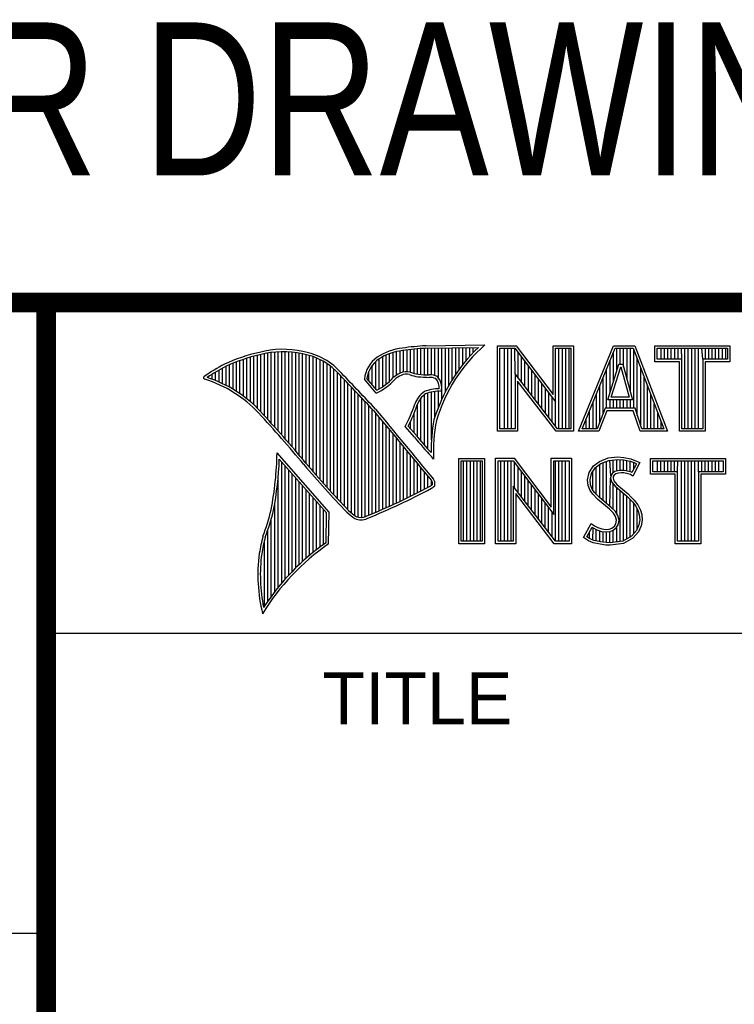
# Model space of a CAD drawing. Header units: inches. Extents: x 0.2 to 16.8, y 0.2 to 10.8.
# Tile 4 of 9: x 13.038 to 13.768, y 1.254 to 2.259. Entities that reach past the tile are written whole.
import ezdxf

# ---------------------------------------------------------------- set-up
doc = ezdxf.new("R2010")
doc.units = ezdxf.units.IN
doc.header["$LTSCALE"] = 0.935
doc.header["$MEASUREMENT"] = 0
doc.layers.get('0').update_dxf_attribs({"linetype": 'CONTINUOUS'})
doc.styles.get("Standard").update_dxf_attribs({"font": 'txt', "width": 0.8})
doc.styles.add('TEXTSTYLE_2', font='txt')

msp = doc.modelspace()

# ---------------------------------------------------------------- linework, layer by layer
at = {"color": 2, "linetype": 'CONTINUOUS'}
for p, q in [((13.30576, 1.83512), (13.30576, 1.92013)), ((13.30932, 1.83108), (13.30932, 1.92011)), ((13.42306, 1.89637), (13.42306, 1.92027)), ((13.42661, 1.89822), (13.42661, 1.92095)), ((13.43017, 1.89946), (13.43017, 1.92144)), ((13.43372, 1.89972), (13.43372, 1.92195)), ((13.43727, 1.89906), (13.43727, 1.9224)), ((13.44083, 1.89795), (13.44083, 1.92278)), ((13.44438, 1.89725), (13.44438, 1.9231)), ((13.44794, 1.89688), (13.44794, 1.92337)), ((13.45149, 1.89664), (13.45149, 1.92357)), ((13.45293, 1.92614), (13.51325, 1.92706)), ((13.453, 1.92364), (13.50667, 1.92446)), ((13.45505, 1.8965), (13.45505, 1.92367)), ((13.4586, 1.89642), (13.4586, 1.92372)), ((13.46216, 1.89573), (13.46216, 1.92378)), ((13.46571, 1.8935), (13.46571, 1.92383)), ((13.46926, 1.87203), (13.46926, 1.92389)), ((13.47282, 1.87938), (13.47282, 1.92394)), ((13.47637, 1.88593), (13.47637, 1.92399)), ((13.47993, 1.89186), (13.47993, 1.92405)), ((13.48348, 1.89728), (13.48348, 1.9241)), ((13.48704, 1.90228), (13.48704, 1.92416)), ((13.49059, 1.90692), (13.49059, 1.92421)), ((13.49415, 1.91125), (13.49415, 1.92427)), ((13.4977, 1.9153), (13.4977, 1.92432)), ((13.50125, 1.9191), (13.50125, 1.92437)), ((13.52607, 1.92627), (13.54513, 1.92627)), ((13.52607, 1.83895), (13.52607, 1.92627)), ((13.5286, 1.92374), (13.54388, 1.92374)), ((13.5286, 1.84148), (13.5286, 1.92374)), ((13.53324, 1.84148), (13.53324, 1.92374)), ((13.53672, 1.84148), (13.53672, 1.92374)), ((13.5402, 1.84148), (13.5402, 1.92374)), ((13.54409, 1.89763), (13.54367, 1.92374)), ((13.54388, 1.92374), (13.58542, 1.86899)), ((13.54513, 1.92627), (13.58289, 1.87651)), ((13.58289, 1.92627), (13.60361, 1.92627)), ((13.58289, 1.87651), (13.58289, 1.92627)), ((13.58542, 1.92374), (13.60109, 1.92374)), ((13.58542, 1.86899), (13.58542, 1.92374)), ((13.58885, 1.84148), (13.58885, 1.92374)), ((13.59233, 1.84148), (13.59233, 1.92374)), ((13.5958, 1.84148), (13.5958, 1.92374)), ((13.59928, 1.84148), (13.59928, 1.92374)), ((13.60109, 1.92374), (13.60109, 1.84148)), ((13.60361, 1.92627), (13.60361, 1.83895)), ((13.60876, 1.83899), (13.6444, 1.92621)), ((13.61252, 1.84151), (13.6461, 1.92368)), ((13.6444, 1.92621), (13.66641, 1.92621)), ((13.6461, 1.92368), (13.66467, 1.92368)), ((13.64793, 1.90055), (13.64793, 1.92368)), ((13.65141, 1.90732), (13.65141, 1.92368)), ((13.65489, 1.90431), (13.65489, 1.92368)), ((13.65836, 1.89153), (13.65836, 1.92368)), ((13.66184, 1.87875), (13.66184, 1.92368)), ((13.66467, 1.92368), (13.69586, 1.84151)), ((13.66531, 1.86235), (13.66531, 1.92199)), ((13.66641, 1.92621), (13.69953, 1.83899)), ((13.68662, 1.92621), (13.76343, 1.92621)), ((13.68662, 1.90994), (13.68662, 1.92621)), ((13.68915, 1.92368), (13.7609, 1.92368)), ((13.68915, 1.91247), (13.68915, 1.92368)), ((13.69312, 1.91247), (13.69312, 1.92368)), ((13.69659, 1.91247), (13.69659, 1.92368)), ((13.70007, 1.91247), (13.70007, 1.92368)), ((13.70354, 1.91247), (13.70354, 1.92368)), ((13.70702, 1.91247), (13.70702, 1.92368)), ((13.71049, 1.91247), (13.71049, 1.92368)), ((13.71434, 1.91247), (13.71397, 1.92368)), ((13.71744, 1.84151), (13.71744, 1.92368)), ((13.72092, 1.84151), (13.72092, 1.92368)), ((13.72439, 1.84151), (13.72439, 1.92368)), ((13.72787, 1.84151), (13.72787, 1.92368)), ((13.73135, 1.84151), (13.73135, 1.92368)), ((13.73571, 1.91247), (13.73482, 1.92368)), ((13.7383, 1.91247), (13.7383, 1.92368)), ((13.74177, 1.91247), (13.74177, 1.92368)), ((13.74525, 1.91247), (13.74525, 1.92368)), ((13.74872, 1.91247), (13.74872, 1.92368)), ((13.7522, 1.91247), (13.7522, 1.92368)), ((13.75567, 1.91247), (13.75567, 1.92368)), ((13.75915, 1.91247), (13.75915, 1.92368)), ((13.7609, 1.92368), (13.7609, 1.91247)), ((13.76343, 1.92621), (13.76343, 1.90994)), ((13.26311, 1.87724), (13.26311, 1.91114)), ((13.26666, 1.87469), (13.26666, 1.91236)), ((13.27022, 1.87195), (13.27022, 1.9135)), ((13.27377, 1.86901), (13.27377, 1.91455)), ((13.27733, 1.86584), (13.27733, 1.91553)), ((13.28088, 1.86243), (13.28088, 1.91642)), ((13.28444, 1.85873), (13.28444, 1.91727)), ((13.28799, 1.85487), (13.28799, 1.91812)), ((13.29154, 1.85098), (13.29154, 1.91881)), ((13.2951, 1.84706), (13.2951, 1.91935)), ((13.29865, 1.84311), (13.29865, 1.91976)), ((13.30221, 1.83913), (13.30221, 1.92002)), ((13.31287, 1.82701), (13.31287, 1.91995)), ((13.31643, 1.8229), (13.31643, 1.91964)), ((13.31998, 1.81877), (13.31998, 1.91919)), ((13.32353, 1.8146), (13.32353, 1.9186)), ((13.32709, 1.8104), (13.32709, 1.91788)), ((13.33064, 1.80617), (13.33064, 1.91718)), ((13.3342, 1.80197), (13.3342, 1.91628)), ((13.33775, 1.79782), (13.33775, 1.91515)), ((13.34131, 1.79371), (13.34131, 1.91378)), ((13.34486, 1.78966), (13.34486, 1.91216)), ((13.34841, 1.78565), (13.34841, 1.91026)), ((13.40173, 1.8824), (13.40173, 1.91011)), ((13.40529, 1.88228), (13.40529, 1.91288)), ((13.40884, 1.88443), (13.40884, 1.91496)), ((13.41239, 1.88698), (13.41239, 1.91671)), ((13.41595, 1.89003), (13.41595, 1.91816)), ((13.4195, 1.89369), (13.4195, 1.91934)), ((13.54715, 1.89365), (13.54715, 1.91943)), ((13.55062, 1.88913), (13.55062, 1.91485)), ((13.5541, 1.88461), (13.5541, 1.91027)), ((13.64098, 1.87806), (13.64098, 1.91116)), ((13.64446, 1.88931), (13.64446, 1.91967)), ((13.66879, 1.85548), (13.66879, 1.91284)), ((13.71434, 1.91247), (13.68915, 1.91247)), ((13.71434, 1.84151), (13.71434, 1.91247)), ((13.7609, 1.91247), (13.73571, 1.91247)), ((13.73571, 1.91247), (13.73571, 1.84151)), ((13.24178, 1.88921), (13.24178, 1.90148)), ((13.24534, 1.88757), (13.24534, 1.90349)), ((13.24889, 1.8858), (13.24889, 1.90537)), ((13.25245, 1.88389), (13.25245, 1.90695)), ((13.256, 1.88183), (13.256, 1.90844)), ((13.25955, 1.87962), (13.25955, 1.90983)), ((13.35197, 1.78168), (13.35197, 1.90806)), ((13.35552, 1.77776), (13.35552, 1.90551)), ((13.35908, 1.77389), (13.35908, 1.90255)), ((13.39818, 1.88658), (13.39818, 1.90616)), ((13.55757, 1.8801), (13.55757, 1.90569)), ((13.56105, 1.87558), (13.56105, 1.90111)), ((13.63751, 1.86235), (13.63751, 1.90266)), ((13.63884, 1.87112), (13.65003, 1.90732)), ((13.64227, 1.87365), (13.65189, 1.90479)), ((13.65003, 1.90732), (13.65407, 1.90732)), ((13.65189, 1.90479), (13.65213, 1.90479)), ((13.65213, 1.90479), (13.6606, 1.87365)), ((13.65407, 1.90732), (13.66391, 1.87112)), ((13.67226, 1.84516), (13.67226, 1.90368)), ((13.71181, 1.90994), (13.68662, 1.90994)), ((13.71181, 1.83899), (13.71181, 1.90994)), ((13.76343, 1.90994), (13.73824, 1.90994)), ((13.73824, 1.90994), (13.73824, 1.83899)), ((13.23112, 1.89338), (13.23112, 1.89487)), ((13.23467, 1.89211), (13.23467, 1.89717)), ((13.23823, 1.89072), (13.23823, 1.89937)), ((13.36263, 1.77005), (13.36263, 1.89912)), ((13.36619, 1.76626), (13.36619, 1.89522)), ((13.36974, 1.76251), (13.36974, 1.89151)), ((13.40222, 1.87796), (13.39013, 1.89218)), ((13.40289, 1.88104), (13.39274, 1.89296)), ((13.39462, 1.89075), (13.39462, 1.89989)), ((13.58728, 1.84148), (13.54409, 1.89763)), ((13.54409, 1.89763), (13.54409, 1.84148)), ((13.58603, 1.83895), (13.54661, 1.89019)), ((13.54661, 1.89019), (13.54661, 1.83895)), ((13.56452, 1.87106), (13.56452, 1.89653)), ((13.568, 1.86654), (13.568, 1.89195)), ((13.63403, 1.85728), (13.63403, 1.89416)), ((13.67574, 1.84151), (13.67574, 1.89453)), ((13.3733, 1.75881), (13.3733, 1.88779)), ((13.37685, 1.75559), (13.37685, 1.88406)), ((13.3804, 1.75292), (13.3804, 1.88032)), ((13.57147, 1.86202), (13.57147, 1.88737)), ((13.57495, 1.85751), (13.57495, 1.88279)), ((13.63056, 1.84863), (13.63056, 1.88565)), ((13.67921, 1.84151), (13.67921, 1.88537)), ((13.38396, 1.75121), (13.38396, 1.87658)), ((13.38751, 1.75092), (13.38751, 1.87282)), ((13.44794, 1.82881), (13.44794, 1.87298)), ((13.45149, 1.82467), (13.45149, 1.8764)), ((13.45505, 1.82065), (13.45505, 1.87803)), ((13.4586, 1.83026), (13.4586, 1.87896)), ((13.46216, 1.85354), (13.46216, 1.87953)), ((13.46571, 1.8636), (13.46571, 1.87975)), ((13.57843, 1.85299), (13.57843, 1.8782)), ((13.5819, 1.84847), (13.5819, 1.87362)), ((13.62708, 1.84151), (13.62708, 1.87715)), ((13.66391, 1.87112), (13.63884, 1.87112)), ((13.64098, 1.86235), (13.64098, 1.87112)), ((13.6606, 1.87365), (13.64227, 1.87365)), ((13.64446, 1.86235), (13.64446, 1.87112)), ((13.64793, 1.86235), (13.64793, 1.87112)), ((13.65141, 1.86235), (13.65141, 1.87112)), ((13.65489, 1.86235), (13.65489, 1.87112)), ((13.65836, 1.86235), (13.65836, 1.87112)), ((13.66184, 1.86235), (13.66184, 1.87112)), ((13.68269, 1.84151), (13.68269, 1.87622)), ((13.39107, 1.7518), (13.39107, 1.86907)), ((13.39462, 1.75332), (13.39462, 1.8653)), ((13.39818, 1.75478), (13.39818, 1.86153)), ((13.44438, 1.83308), (13.44438, 1.86652)), ((13.58538, 1.84395), (13.58542, 1.86899)), ((13.62013, 1.84151), (13.62013, 1.86014)), ((13.62361, 1.84151), (13.62361, 1.86864)), ((13.63607, 1.86235), (13.6277, 1.84151)), ((13.63778, 1.85982), (13.6294, 1.83899)), ((13.66648, 1.86235), (13.63607, 1.86235)), ((13.66466, 1.85982), (13.63778, 1.85982)), ((13.67167, 1.83899), (13.66466, 1.85982)), ((13.67349, 1.84151), (13.66648, 1.86235)), ((13.68616, 1.84151), (13.68616, 1.86706)), ((13.40173, 1.75627), (13.40173, 1.85744)), ((13.40529, 1.75779), (13.40529, 1.85313)), ((13.44083, 1.83724), (13.44083, 1.85725)), ((13.61666, 1.84151), (13.61666, 1.85163)), ((13.68964, 1.84151), (13.68964, 1.85791)), ((13.40884, 1.75933), (13.40884, 1.84883)), ((13.41239, 1.76089), (13.41239, 1.84452)), ((13.41595, 1.76248), (13.41595, 1.84021)), ((13.44136, 1.83283), (13.43192, 1.84365)), ((13.44327, 1.83444), (13.4349, 1.84404)), ((13.43727, 1.84132), (13.43727, 1.84907)), ((13.54409, 1.84148), (13.5286, 1.84148)), ((13.60109, 1.84148), (13.58728, 1.84148)), ((13.6277, 1.84151), (13.61252, 1.84151)), ((13.69586, 1.84151), (13.67349, 1.84151)), ((13.69312, 1.84151), (13.69312, 1.84875)), ((13.73571, 1.84151), (13.71434, 1.84151)), ((13.4195, 1.76409), (13.4195, 1.83591)), ((13.42306, 1.76573), (13.42306, 1.83161)), ((13.54661, 1.83895), (13.52607, 1.83895)), ((13.60361, 1.83895), (13.58603, 1.83895)), ((13.6294, 1.83899), (13.60876, 1.83899)), ((13.69953, 1.83899), (13.67167, 1.83899)), ((13.73824, 1.83899), (13.71181, 1.83899)), ((13.42661, 1.76739), (13.42661, 1.8273)), ((13.43017, 1.76908), (13.43017, 1.823)), ((13.35405, 1.75643), (13.30096, 1.81676)), ((13.35153, 1.7555), (13.30329, 1.81033)), ((13.43372, 1.7708), (13.43372, 1.8187)), ((13.43727, 1.77254), (13.43727, 1.8144)), ((13.44083, 1.77431), (13.44083, 1.8101)), ((13.46086, 1.81059), (13.45857, 1.8131)), ((13.48648, 1.81126), (13.51278, 1.81126)), ((13.48648, 1.72404), (13.48648, 1.81126)), ((13.51278, 1.81126), (13.51278, 1.72404)), ((13.52409, 1.81135), (13.54315, 1.81135)), ((13.52409, 1.72404), (13.52409, 1.81135)), ((13.54315, 1.81135), (13.58091, 1.76159)), ((13.58091, 1.81135), (13.60163, 1.81135)), ((13.58091, 1.76159), (13.58091, 1.81135)), ((13.60163, 1.81135), (13.60163, 1.72404)), ((13.63031, 1.8082), (13.63901, 1.81165)), ((13.63901, 1.81165), (13.6486, 1.8127)), ((13.63962, 1.80917), (13.64865, 1.81016)), ((13.64431, 1.79666), (13.64431, 1.80969)), ((13.64779, 1.79834), (13.64779, 1.81007)), ((13.6486, 1.8127), (13.65505, 1.81225)), ((13.64865, 1.81016), (13.6547, 1.80974)), ((13.65127, 1.79895), (13.65127, 1.80998)), ((13.6547, 1.80974), (13.66143, 1.80831)), ((13.65474, 1.7989), (13.65474, 1.80973)), ((13.65505, 1.81225), (13.6621, 1.81075)), ((13.6621, 1.81075), (13.66645, 1.80925)), ((13.68221, 1.81126), (13.75902, 1.81126)), ((13.68221, 1.79499), (13.68221, 1.81126)), ((13.75902, 1.81126), (13.75902, 1.79499)), ((13.30576, 1.68403), (13.30576, 1.80752)), ((13.30932, 1.68812), (13.30932, 1.80348)), ((13.44438, 1.77611), (13.44438, 1.8058)), ((13.44794, 1.77793), (13.44794, 1.8015)), ((13.48901, 1.80873), (13.51025, 1.80873)), ((13.48901, 1.72656), (13.48901, 1.80873)), ((13.49139, 1.72656), (13.49139, 1.80873)), ((13.49487, 1.72656), (13.49487, 1.80873)), ((13.49835, 1.72656), (13.49835, 1.80873)), ((13.50182, 1.72656), (13.50182, 1.80873)), ((13.5053, 1.72656), (13.5053, 1.80873)), ((13.50877, 1.72656), (13.50877, 1.80873)), ((13.51025, 1.80873), (13.51025, 1.72656)), ((13.52662, 1.80882), (13.5419, 1.80882)), ((13.52662, 1.72656), (13.52662, 1.80882)), ((13.52962, 1.72656), (13.52962, 1.80882)), ((13.5331, 1.72656), (13.5331, 1.80882)), ((13.53658, 1.72656), (13.53658, 1.80882)), ((13.54005, 1.72656), (13.54005, 1.80882)), ((13.5419, 1.80882), (13.58343, 1.75408)), ((13.54353, 1.78086), (13.54353, 1.80667)), ((13.547, 1.77634), (13.547, 1.80209)), ((13.58343, 1.80882), (13.59911, 1.80882)), ((13.58343, 1.75408), (13.58343, 1.80882)), ((13.58523, 1.72656), (13.58523, 1.80882)), ((13.58871, 1.72656), (13.58871, 1.80882)), ((13.59218, 1.72656), (13.59218, 1.80882)), ((13.59566, 1.72656), (13.59566, 1.80882)), ((13.59911, 1.80882), (13.59911, 1.72656)), ((13.61951, 1.79681), (13.62416, 1.8037)), ((13.62189, 1.79581), (13.62601, 1.80192)), ((13.62416, 1.8037), (13.63031, 1.8082)), ((13.62601, 1.80192), (13.63154, 1.80597)), ((13.62694, 1.77451), (13.62694, 1.8026)), ((13.63041, 1.77104), (13.63041, 1.80515)), ((13.63154, 1.80597), (13.63962, 1.80917)), ((13.63389, 1.76816), (13.63389, 1.8069)), ((13.63736, 1.76525), (13.63736, 1.80828)), ((13.6418, 1.79346), (13.64084, 1.80931)), ((13.65822, 1.7983), (13.65822, 1.80899)), ((13.66143, 1.80831), (13.6655, 1.8069)), ((13.66169, 1.79744), (13.66169, 1.80822)), ((13.66783, 1.80581), (13.66334, 1.79682)), ((13.67125, 1.807), (13.66435, 1.79321)), ((13.66517, 1.80049), (13.66517, 1.80702)), ((13.6655, 1.8069), (13.66783, 1.80581)), ((13.66645, 1.80925), (13.67125, 1.807)), ((13.68474, 1.80873), (13.75649, 1.80873)), ((13.68474, 1.79752), (13.68474, 1.80873)), ((13.6895, 1.79752), (13.6895, 1.80873)), ((13.69297, 1.79752), (13.69297, 1.80873)), ((13.69645, 1.79752), (13.69645, 1.80873)), ((13.69992, 1.79752), (13.69992, 1.80873)), ((13.7034, 1.79752), (13.7034, 1.80873)), ((13.70687, 1.79752), (13.70687, 1.80873)), ((13.70993, 1.79752), (13.71035, 1.80873)), ((13.71382, 1.72656), (13.71382, 1.80873)), ((13.7173, 1.72656), (13.7173, 1.80873)), ((13.72077, 1.72656), (13.72077, 1.80873)), ((13.72425, 1.72656), (13.72425, 1.80873)), ((13.72773, 1.72656), (13.72773, 1.80873)), ((13.7313, 1.79752), (13.7312, 1.80873)), ((13.73468, 1.79752), (13.73468, 1.80873)), ((13.73815, 1.79752), (13.73815, 1.80873)), ((13.74163, 1.79752), (13.74163, 1.80873)), ((13.7451, 1.79752), (13.7451, 1.80873)), ((13.74858, 1.79752), (13.74858, 1.80873)), ((13.75205, 1.79752), (13.75205, 1.80873)), ((13.75649, 1.80873), (13.75649, 1.79752)), ((13.30221, 1.67974), (13.30221, 1.79289)), ((13.31287, 1.69203), (13.31287, 1.79944)), ((13.31643, 1.69577), (13.31643, 1.7954)), ((13.31998, 1.69935), (13.31998, 1.79136)), ((13.45149, 1.77978), (13.45149, 1.7972)), ((13.45505, 1.78166), (13.45505, 1.7929)), ((13.55048, 1.77182), (13.55048, 1.79751)), ((13.55395, 1.76731), (13.55395, 1.79293)), ((13.61801, 1.78931), (13.61951, 1.79681)), ((13.62056, 1.78919), (13.62189, 1.79581)), ((13.62346, 1.778), (13.62346, 1.79815)), ((13.64084, 1.76235), (13.64155, 1.79096)), ((13.6418, 1.79346), (13.64155, 1.79096)), ((13.64155, 1.79096), (13.64237, 1.78728)), ((13.64343, 1.79602), (13.6418, 1.79346)), ((13.64582, 1.79776), (13.64343, 1.79602)), ((13.64425, 1.79261), (13.6441, 1.79111)), ((13.6441, 1.79111), (13.6447, 1.78841)), ((13.6453, 1.79426), (13.64425, 1.79261)), ((13.64695, 1.79546), (13.6453, 1.79426)), ((13.649, 1.79869), (13.64582, 1.79776)), ((13.6495, 1.79621), (13.64695, 1.79546)), ((13.65213, 1.79904), (13.649, 1.79869)), ((13.6522, 1.79651), (13.6495, 1.79621)), ((13.65537, 1.79887), (13.65213, 1.79904)), ((13.65505, 1.79636), (13.6522, 1.79651)), ((13.65955, 1.79546), (13.65505, 1.79636)), ((13.66018, 1.79791), (13.65537, 1.79887)), ((13.66195, 1.79471), (13.65955, 1.79546)), ((13.66302, 1.79702), (13.66018, 1.79791)), ((13.66435, 1.79321), (13.66195, 1.79471)), ((13.66334, 1.79682), (13.66302, 1.79702)), ((13.7074, 1.79499), (13.68221, 1.79499)), ((13.70993, 1.79752), (13.68474, 1.79752)), ((13.7074, 1.72404), (13.7074, 1.79499)), ((13.70993, 1.72656), (13.70993, 1.79752)), ((13.75649, 1.79752), (13.7313, 1.79752)), ((13.7313, 1.79752), (13.7313, 1.72656)), ((13.75902, 1.79499), (13.73383, 1.79499)), ((13.73383, 1.79499), (13.73383, 1.72404)), ((13.32353, 1.70279), (13.32353, 1.78732)), ((13.32709, 1.70609), (13.32709, 1.78328)), ((13.4586, 1.78369), (13.4586, 1.7886)), ((13.5853, 1.72656), (13.5421, 1.78271)), ((13.5421, 1.78271), (13.5421, 1.72656)), ((13.55743, 1.76279), (13.55743, 1.78835)), ((13.5609, 1.75827), (13.5609, 1.78377)), ((13.61861, 1.78361), (13.61801, 1.78931)), ((13.62056, 1.77852), (13.61861, 1.78361)), ((13.62109, 1.78421), (13.62056, 1.78919)), ((13.62281, 1.77971), (13.62109, 1.78421)), ((13.62521, 1.77625), (13.62281, 1.77971)), ((13.64237, 1.78728), (13.64605, 1.78273)), ((13.64431, 1.75909), (13.64431, 1.78487)), ((13.6447, 1.78841), (13.64785, 1.78451)), ((13.64605, 1.78273), (13.6577, 1.77305)), ((13.64779, 1.75478), (13.64779, 1.78128)), ((13.64785, 1.78451), (13.6594, 1.77492)), ((13.33064, 1.70926), (13.33064, 1.77924)), ((13.3342, 1.7123), (13.3342, 1.77521)), ((13.33775, 1.71523), (13.33775, 1.77117)), ((13.58405, 1.72404), (13.54463, 1.77528)), ((13.54463, 1.77528), (13.54463, 1.72404)), ((13.56438, 1.75375), (13.56438, 1.77919)), ((13.56785, 1.74924), (13.56785, 1.77461)), ((13.57133, 1.74472), (13.57133, 1.77003)), ((13.62326, 1.77462), (13.62056, 1.77852)), ((13.62851, 1.76937), (13.62326, 1.77462)), ((13.63021, 1.77124), (13.62521, 1.77625)), ((13.64051, 1.75933), (13.62851, 1.76937)), ((13.64221, 1.76119), (13.63021, 1.77124)), ((13.65127, 1.72649), (13.65127, 1.77839)), ((13.65474, 1.72695), (13.65474, 1.77551)), ((13.6577, 1.77305), (13.66075, 1.77)), ((13.65822, 1.72924), (13.65822, 1.77253)), ((13.6594, 1.77492), (13.66255, 1.77177)), ((13.66075, 1.77), (13.66378, 1.76682)), ((13.66255, 1.77177), (13.6657, 1.76847)), ((13.29865, 1.67524), (13.29865, 1.76538)), ((13.34131, 1.71804), (13.34131, 1.76713)), ((13.34486, 1.72075), (13.34486, 1.76309)), ((13.57481, 1.7402), (13.57481, 1.76545)), ((13.57828, 1.73568), (13.57828, 1.76087)), ((13.6444, 1.75543), (13.64051, 1.75933)), ((13.6464, 1.75701), (13.64221, 1.76119)), ((13.66169, 1.73062), (13.66169, 1.76901)), ((13.66378, 1.76682), (13.66715, 1.76247)), ((13.66517, 1.73446), (13.66517, 1.76504)), ((13.6657, 1.76847), (13.6693, 1.76383)), ((13.66715, 1.76247), (13.66965, 1.75748)), ((13.66864, 1.7383), (13.66864, 1.75949)), ((13.6693, 1.76383), (13.672, 1.75843)), ((13.2951, 1.67051), (13.2951, 1.7497)), ((13.34841, 1.72336), (13.34841, 1.75905)), ((13.35097, 1.72517), (13.35153, 1.7555)), ((13.35345, 1.72385), (13.35405, 1.75643)), ((13.58176, 1.73117), (13.58176, 1.75628)), ((13.64665, 1.75183), (13.6444, 1.75543)), ((13.64899, 1.75286), (13.6464, 1.75701)), ((13.6477, 1.74808), (13.64665, 1.75183)), ((13.6503, 1.74818), (13.64899, 1.75286)), ((13.66965, 1.75748), (13.67085, 1.7536)), ((13.67085, 1.7536), (13.67126, 1.74834)), ((13.672, 1.75843), (13.67335, 1.75408)), ((13.67335, 1.75408), (13.6738, 1.74823)), ((13.61396, 1.73039), (13.62176, 1.74479)), ((13.61728, 1.73122), (13.6226, 1.74105)), ((13.62176, 1.74479), (13.62506, 1.74239)), ((13.6226, 1.74105), (13.62374, 1.74022)), ((13.62346, 1.72778), (13.62374, 1.74022)), ((13.62374, 1.74022), (13.62738, 1.7384)), ((13.62506, 1.74239), (13.62836, 1.74074)), ((13.62836, 1.74074), (13.63271, 1.73924)), ((13.63271, 1.73924), (13.63661, 1.73879)), ((13.64021, 1.73909), (13.6429, 1.74014)), ((13.6429, 1.74014), (13.64545, 1.74194)), ((13.64411, 1.7379), (13.64733, 1.74017)), ((13.64545, 1.74194), (13.64695, 1.74434)), ((13.64695, 1.74434), (13.6477, 1.74808)), ((13.64733, 1.74017), (13.64934, 1.74339)), ((13.64779, 1.72603), (13.64779, 1.74049)), ((13.64934, 1.74339), (13.6503, 1.74818)), ((13.67046, 1.74326), (13.6679, 1.73749)), ((13.6729, 1.74254), (13.67005, 1.73609)), ((13.67126, 1.74834), (13.67046, 1.74326)), ((13.6738, 1.74823), (13.6729, 1.74254)), ((13.29154, 1.66553), (13.29154, 1.73835)), ((13.61891, 1.7271), (13.61396, 1.73039)), ((13.6201, 1.72934), (13.61728, 1.73122)), ((13.61999, 1.72939), (13.61999, 1.73621)), ((13.62445, 1.72757), (13.6201, 1.72934)), ((13.62694, 1.72704), (13.62694, 1.73855)), ((13.62738, 1.7384), (13.63214, 1.73676)), ((13.63041, 1.72626), (13.63041, 1.73736)), ((13.63214, 1.73676), (13.63657, 1.73625)), ((13.63389, 1.72573), (13.63389, 1.73656)), ((13.63657, 1.73625), (13.64078, 1.7366)), ((13.63661, 1.73879), (13.64021, 1.73909)), ((13.63736, 1.72521), (13.63736, 1.73616)), ((13.64078, 1.7366), (13.64411, 1.7379)), ((13.64084, 1.72511), (13.64084, 1.73661)), ((13.64431, 1.72557), (13.64431, 1.73797)), ((13.66275, 1.7318), (13.65394, 1.72684)), ((13.66435, 1.72979), (13.65475, 1.7244)), ((13.6679, 1.73749), (13.66275, 1.7318)), ((13.67005, 1.73609), (13.66435, 1.72979)), ((13.28799, 1.66026), (13.28799, 1.7273)), ((13.51278, 1.72404), (13.48648, 1.72404)), ((13.51025, 1.72656), (13.48901, 1.72656)), ((13.54463, 1.72404), (13.52409, 1.72404)), ((13.5421, 1.72656), (13.52662, 1.72656)), ((13.60163, 1.72404), (13.58405, 1.72404)), ((13.59911, 1.72656), (13.5853, 1.72656)), ((13.62371, 1.72515), (13.61891, 1.7271)), ((13.63076, 1.72365), (13.62371, 1.72515)), ((13.63121, 1.72614), (13.62445, 1.72757)), ((13.63676, 1.72275), (13.63076, 1.72365)), ((13.63699, 1.72527), (13.63121, 1.72614)), ((13.64111, 1.7226), (13.63676, 1.72275)), ((13.64098, 1.72513), (13.63699, 1.72527)), ((13.65394, 1.72684), (13.64098, 1.72513)), ((13.65475, 1.7244), (13.64111, 1.7226)), ((13.73383, 1.72404), (13.7074, 1.72404)), ((13.7313, 1.72656), (13.70993, 1.72656)), ((13.06532, 1.63288), (16.75003, 1.63288)), ((11.48203, 1.32652), (13.06532, 1.32652))]:
    msp.add_line(p, q, dxfattribs=at)
at = {"color": 7, "linetype": 'CONTINUOUS', "const_width": 0.02}
for points in [[(11.47181, 1.97017), (16.75, 1.97072)], [(13.06532, 1.97072), (13.06532, 0.25859)]]:
    msp.add_lwpolyline(points, dxfattribs=at)
at = {"color": 2, "linetype": 'CONTINUOUS'}
for centre, radius, start, end in [((13.30696, 1.83024), 0.0924, 77.28123, 105.0674), ((13.30696, 1.83024), 0.0899, 77.23252, 105.10138), ((13.31672, 1.85517), 0.06605, 40.23363, 80.77381), ((13.43544, 1.8654), 0.05875, 96.30074, 123.16833), ((13.43544, 1.8654), 0.05625, 96.24482, 123.12649), ((13.46164, 1.71381), 0.2125, 92.34774, 98.83694), ((13.46164, 1.71381), 0.21, 92.35648, 98.85215), ((13.6217, 1.80282), 0.16742, 133.40156, 163.45729), ((13.6217, 1.80282), 0.16492, 131.11944, 163.41344), ((13.32159, 1.74678), 0.17696, 102.61616, 114.85138), ((13.32159, 1.74678), 0.17445, 102.59854, 114.8293), ((13.31672, 1.85517), 0.06355, 40.16477, 80.84234), ((13.42128, 1.88893), 0.03132, 125.03263, 174.04731), ((13.42128, 1.88893), 0.02882, 125.11271, 171.95579), ((13.34469, 1.72355), 0.20804, 117.93456, 124.56901), ((13.34469, 1.72355), 0.20554, 117.95333, 124.03672), ((13.22745, 1.89354), 0.00155, 121.35241, 265.80295), ((13.1892, 1.77053), 0.12731, 43.16665, 72.57035), ((13.1892, 1.77053), 0.12981, 43.16665, 71.84991), ((9.40027, -1.90184), 5.49056, 43.24659, 43.76754), ((9.40027, -1.90184), 5.49306, 43.24574, 43.76673), ((13.37956, 1.92888), 0.05573, 293.99221, 318.44329), ((13.37956, 1.92888), 0.05323, 295.99548, 318.5906), ((13.43621, 1.87527), 0.02486, 112.91918, 132.2696), ((13.43621, 1.87527), 0.02236, 112.6635, 131.92934), ((13.43297, 1.88573), 0.01401, 72.6167, 117.38928), ((13.43297, 1.88573), 0.01151, 72.93864, 117.86399), ((13.4494, 1.93175), 0.03737, 249.55533, 263.16741), ((13.4494, 1.93175), 0.03487, 249.44206, 263.13397), ((13.45847, 2.02567), 0.13171, 264.112, 269.10191), ((13.45847, 2.02567), 0.12921, 264.12125, 269.07042), ((13.45706, 1.87884), 0.01764, 64.46566, 92.25069), ((13.45706, 1.87884), 0.01514, 66.31988, 92.50203), ((13.45226, 1.88343), 0.01431, 355.29927, 40.45), ((13.45226, 1.88343), 0.01681, 347.11859, 42.40459), ((13.46628, 1.84233), 0.03993, 89.6555, 111.87276), ((13.46381, 1.86004), 0.02298, 122.696, 163.50087), ((13.46381, 1.86004), 0.02048, 123.35042, 163.71723), ((13.46628, 1.84233), 0.03743, 86.37714, 111.50552), ((65.65147, 44.96661), 67.738, 219.521915, 219.600266), ((65.65147, 44.96661), 67.7355, 219.521847, 219.600368), ((13.22645, 1.94562), 0.22937, 333.60713, 339.84173), ((13.22645, 1.94562), 0.23187, 334.02045, 339.86208), ((12.2454, 0.89881), 1.41208, 39.91497, 42.76606), ((12.24514, 0.89858), 1.41493, 39.91549, 42.76646), ((13.63048, 1.81832), 0.17229, 169.23802, 180.37507), ((13.63048, 1.81832), 0.16979, 169.28062, 182.60745), ((13.73386, 2.07061), 0.37696, 219.10944, 223.08928), ((13.73386, 2.07061), 0.37446, 219.10281, 222.59283), ((12.96474, 1.82251), 0.33627, 349.08552, 359.02075), ((12.96474, 1.82251), 0.33877, 349.0755, 357.93971), ((14.0519, 2.41283), 0.94497, 220.0426, 224.01185), ((14.0519, 2.41283), 0.94247, 220.04277, 224.00772), ((13.44621, 1.78019), 0.01748, 24.6833, 34.32084), ((13.14464, 2.36485), 0.66065, 291.98682, 298.2489), ((13.14464, 2.36485), 0.66315, 291.99886, 298.25072), ((13.45093, 1.79431), 0.0131, 299.25537, 311.26656), ((13.45093, 1.79431), 0.0156, 299.17127, 314.80636), ((13.44621, 1.78019), 0.01498, 26.36685, 33.89706), ((13.44509, 1.78607), 0.01457, 353.68959, 3.05291), ((13.44509, 1.78607), 0.01707, 350.48075, 4.78094), ((13.07775, 1.81151), 0.22347, 339.0707, 346.3663), ((13.07775, 1.81151), 0.22597, 339.10894, 346.38136), ((13.41341, 1.8005), 0.06041, 227.09351, 236.92146), ((13.41341, 1.8005), 0.05791, 227.15939, 236.78824), ((13.38665, 1.762), 0.01361, 242.84885, 298.05148), ((13.38665, 1.762), 0.01111, 243.48954, 298.69918), ((13.49561, 1.6793), 0.2156, 165.93567, 170.68559), ((13.49561, 1.6793), 0.2131, 165.97576, 170.67578), ((13.48781, 1.52939), 0.23636, 124.64296, 148.55647), ((13.48781, 1.52939), 0.23886, 124.95107, 147.09813), ((13.44694, 1.69217), 0.16556, 172.35618, 193.79577), ((13.44694, 1.69217), 0.16306, 172.36898, 191.68679)]:
    msp.add_arc(centre, radius, start, end, dxfattribs=at)

# ---------------------------------------------------------------- texts
at = {"color": 7, "linetype": 'CONTINUOUS', "insert": (13.06681, 2.25637), "char_height": 0.15625, "width": 2, "attachment_point": 2, "line_spacing_factor": 0.9}
msp.add_mtext('CUSTOMER DRAWING', dxfattribs=at)
at = {"color": 2, "linetype": 'CONTINUOUS', "insert": (13.34735, 1.59295), "char_height": 0.053254, "width": 0.26627, "attachment_point": 1, "line_spacing_factor": 0.9, "style": 'TEXTSTYLE_2'}
msp.add_mtext('TITLE', dxfattribs=at)

doc.saveas('drawing.dxf')
